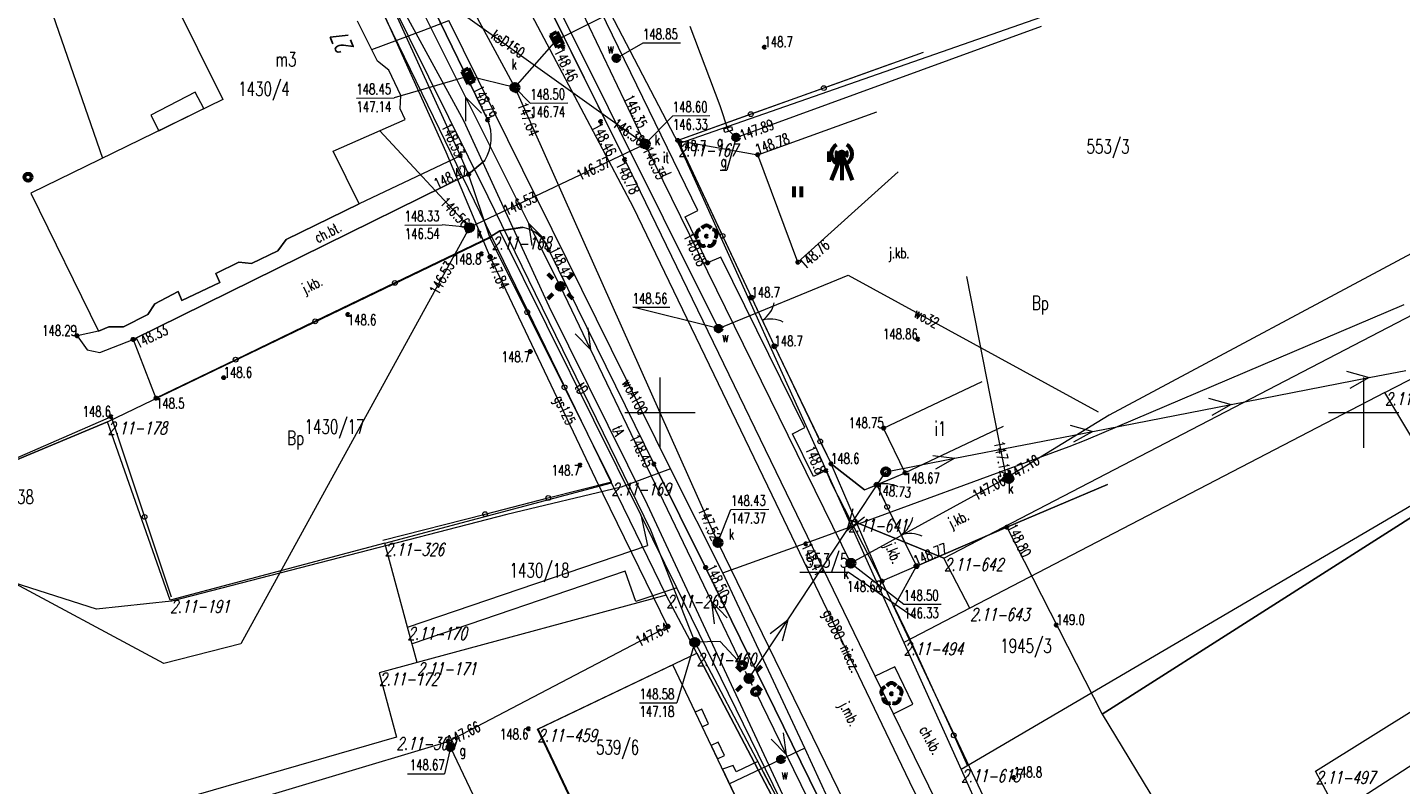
# Model space of a CAD drawing. Header units: metres. Extents: x 7582703 to 7587334, y 6019078 to 6022350.
# Tile 56 of 88: x 7584555 to 7584653, y 6021024 to 6021077. Entities that reach past the tile are written whole.
import ezdxf
from ezdxf.enums import TextEntityAlignment as Align

# ---------------------------------------------------------------- set-up
doc = ezdxf.new("R2010")
doc.units = ezdxf.units.M
doc.header["$MEASUREMENT"] = 0
doc.linetypes.add('EGDE', pattern=[0])
doc.layers.get('0').update_dxf_attribs({"color": 250, "linetype": 'CONTINUOUS', "lineweight": 100})
doc.layers.add('Dzialki', color=7, linetype='EGDE', lineweight=60)
doc.styles.get("Standard").update_dxf_attribs({"font": 'Simplex.SHX', "width": 0.75})

# ---------------------------------------------------------------- blocks, each defined once
blk = doc.blocks.new('1_OTRN')
at = {"linetype": 'Continuous'}
blk.add_circle((0, 0), 0.045, dxfattribs=at)
blk = doc.blocks.new('1_OTRS')
at = {"linetype": 'Continuous'}
blk.add_circle((0, 0), 0.045, dxfattribs=at)
blk = doc.blocks.new('1_OTZT')
at = {"linetype": 'Continuous'}
for p, q in [((-0.2625, -0.375), (-0.2625, 0.375)), ((0.2625, -0.375), (0.2625, 0.375))]:
    blk.add_line(p, q, dxfattribs=at)
blk = doc.blocks.new('1_OTZL')
at = {"linetype": 'Continuous'}
blk.add_circle((0, 0), 0.045, dxfattribs=at)
for centre, start, end in [((-0.357, 0.116), 102.14447, 221.86002), ((0, 0.375), 30.14012, 149.85988), ((0.357, 0.116), 318.13998, 77.85553), ((-0.22, -0.303), 174.14818, 293.85423), ((0.22, -0.303), 246.14577, 5.85182)]:
    blk.add_arc(centre, 0.375, start, end, dxfattribs=at)
blk = doc.blocks.new('4_SUEO_W')
at = {"linetype": 'Continuous'}
for p, q in [((-0.53035, 0.53035), (-0.8839, 0.8839)), ((0.53035, 0.53035), (0.8839, 0.8839)), ((-0.53035, -0.53035), (-0.8839, -0.8839)), ((0.53035, -0.53035), (0.8839, -0.8839))]:
    blk.add_line(p, q, dxfattribs=at)
blk.add_circle((0, 0), 0.025, dxfattribs=at)
blk = doc.blocks.new('4_SUPP')
at = {"linetype": 'Continuous'}
blk.add_circle((0, 0), 0.25, dxfattribs=at)
blk = doc.blocks.new('4_SUGW')
at = {"linetype": 'Continuous'}
for radius in [0.2, 0.175, 0.15, 0.125, 0.1, 0.075, 0.05, 0.025, 0.00715]:
    blk.add_circle((0, 0), radius, dxfattribs=at)
blk = doc.blocks.new('4_SUGU')
at = {"linetype": 'Continuous'}
for radius in [0.2, 0.175, 0.15, 0.125, 0.1, 0.075, 0.05, 0.025, 0.00715]:
    blk.add_circle((0, 0), radius, dxfattribs=at)
blk = doc.blocks.new('4_SUPS')
at = {"linetype": 'Continuous'}
blk.add_circle((0, 0), 0.0625, dxfattribs=at)
blk = doc.blocks.new('4_SUKK')
at = {"linetype": 'Continuous'}
for p, q in [((-0.5, -0.25), (-0.5, 0.25)), ((-0.5, 0.25), (0.5, 0.25)), ((-0.175, 0.25), (-0.175, -0.25)), ((0.175, 0.25), (0.175, -0.25)), ((0.5, 0.25), (0.5, -0.25)), ((0.5, -0.25), (-0.5, -0.25))]:
    blk.add_line(p, q, dxfattribs=at)
blk = doc.blocks.new('4_SUKS')
at = {"linetype": 'Continuous'}
blk.add_circle((0, 0), 0.25, dxfattribs=at)
blk = doc.blocks.new('4_SUPK')
at = {"linetype": 'Continuous'}
blk.add_circle((0, 0), 0.25, dxfattribs=at)
blk = doc.blocks.new('4_SUTW')
at = {"linetype": 'Continuous'}
for q in [(-0.75, 0), (0, 0), (0.75, 0)]:
    blk.add_line((0, 1.85), q, dxfattribs=at)
for radius in [0.175, 0.15, 0.125, 0.1, 0.075, 0.05, 0.025, 0.005]:
    blk.add_circle((0, 1.85), radius, dxfattribs=at)
for centre, radius, start, end in [((0.003, 1.85), 0.752, 120.17045, 239.82955), ((0, 1.85), 0.375, 147.76905, 212.23095), ((0, 1.85), 0.375, 327.76905, 32.23095), ((-0.001, 1.85), 0.751, 300.03892, 59.96108)]:
    blk.add_arc(centre, radius, start, end, dxfattribs=at)
blk = doc.blocks.new('4_SUWW')
at = {"linetype": 'Continuous'}
for radius in [0.2, 0.175, 0.15, 0.125, 0.1, 0.075, 0.05, 0.025, 0.00715]:
    blk.add_circle((0, 0), radius, dxfattribs=at)

msp = doc.modelspace()

# ---------------------------------------------------------------- linework, layer by layer
at = {"layer": 'Dzialki', "lineweight": 9}
for p, q in [((7584570.355, 6021108.722), (7584589.69, 6021073.1)), ((7584602.68, 6021064.36), (7584584.82, 6021101.09)), ((7584597.492, 6021067.974), (7584581.9, 6021099.55)), ((7584597.492, 6021067.974), (7584581.9, 6021099.55)), ((7584597.49, 6021067.97), (7584581.9, 6021099.55)), ((7584588.05, 6021062.48), (7584572.61, 6021094.3)), ((7584588.05, 6021062.48), (7584573.56, 6021092.34)), ((7584587.729, 6021092.512), (7584598.957, 6021069.08)), ((7584578.31, 6021090.2), (7584587.76, 6021070.78)), ((7584587.761, 6021070.784), (7584578.31, 6021090.198)), ((7584587.761, 6021070.784), (7584578.31, 6021090.198)), ((7584586.074, 6021070.717), (7584575.754, 6021089.629)), ((7584575.754, 6021089.629), (7584587.757, 6021065.342)), ((7584656.06, 6021088.22), (7584601.31, 6021069.09)), ((7584656.06, 6021088.22), (7584601.31, 6021069.09)), ((7584574.12, 6021086.809), (7584598.957, 6021069.08)), ((7584592.58, 6021085.89), (7584601.31, 6021069.09)), ((7584592.58, 6021085.89), (7584601.31, 6021069.09)), ((7584563.702, 6021082.821), (7584568.941, 6021072.25)), ((7584584.8, 6021068.49), (7584578.49, 6021082.56)), ((7584556.107, 6021080.447), (7584560.393, 6021068.074)), ((7584598.125, 6021064.562), (7584590.157, 6021079.652)), ((7584604.16, 6021055.97), (7584592.36, 6021079.67)), ((7584585.82, 6021068.25), (7584580.86, 6021079.145)), ((7584586.209, 6021072.381), (7584582.867, 6021079.06)), ((7584592.68, 6021076.49), (7584597.351, 6021078.829)), ((7584579.92, 6021074.968), (7584578.514, 6021077.799)), ((7584583.212, 6021077.173), (7584584.997, 6021077.863)), ((7584600.745, 6021046.01), (7584584.997, 6021077.863)), ((7584602.11, 6021077.44), (7584604.24, 6021071.82)), ((7584605.4, 6021069.55), (7584627.1, 6021077.46)), ((7584579.515, 6021075.789), (7584583.212, 6021077.173)), ((7584589.69, 6021073.1), (7584592.68, 6021076.49)), ((7584596.9, 6021075.171), (7584598.797, 6021076.256)), ((7584598.797, 6021076.256), (7584601.457, 6021076.275)), ((7584618.7, 6021075.58), (7584611.638, 6021073.053)), ((7584580.735, 6021074.334), (7584579.92, 6021074.968)), ((7584616.38, 6021074.75), (7584601.26, 6021069.34)), ((7584581.592, 6021072.531), (7584580.735, 6021074.334)), ((7584586.39, 6021073.9), (7584581.119, 6021072.361)), ((7584589.69, 6021073.1), (7584586.39, 6021073.9)), ((7584566.982, 6021072.77), (7584563.822, 6021071.131)), ((7584567.594, 6021071.592), (7584566.982, 6021072.77)), ((7584581.529, 6021071.58), (7584581.592, 6021072.531)), ((7584589.69, 6021073.1), (7584604.12, 6021040.76)), ((7584589.69, 6021073.1), (7584590.786, 6021071.977)), ((7584611.638, 6021073.053), (7584606.449, 6021071.197)), ((7584568.941, 6021072.25), (7584555.306, 6021065.589)), ((7584564.391, 6021070.027), (7584567.594, 6021071.592)), ((7584578.431, 6021072.342), (7584581.119, 6021072.361)), ((7584581.894, 6021070.813), (7584581.529, 6021071.58)), ((7584590.683, 6021063.438), (7584586.209, 6021072.381)), ((7584586.209, 6021070.704), (7584586.209, 6021072.381)), ((7584586.209, 6021072.381), (7584587.327, 6021071.264)), ((7584590.786, 6021071.977), (7584593.446, 6021071.997)), ((7584604.24, 6021071.82), (7584604.83, 6021070.08)), ((7584563.822, 6021071.131), (7584564.391, 6021070.027)), ((7584576.789, 6021068.567), (7584581.894, 6021070.813)), ((7584592.117, 6021057.545), (7584586.074, 6021070.717)), ((7584598.95, 6021069.09), (7584600.911, 6021071.084)), ((7584600.911, 6021071.084), (7584603.544, 6021071.103)), ((7584606.449, 6021071.197), (7584601.26, 6021069.34)), ((7584606.94, 6021068.32), (7584615.41, 6021071.37)), ((7584606.94, 6021068.32), (7584615.41, 6021071.37)), ((7584580.101, 6021070.024), (7584586.46, 6021063.14)), ((7584604.53, 6021070.15), (7584605.07, 6021070.32)), ((7584604.61, 6021069.89), (7584604.53, 6021070.15)), ((7584605.15, 6021070.07), (7584604.61, 6021069.89)), ((7584605.4, 6021069.55), (7584604.74, 6021067.219)), ((7584604.83, 6021070.08), (7584605.4, 6021069.55)), ((7584605.07, 6021070.32), (7584605.15, 6021070.07)), ((7584578.617, 6021064.818), (7584576.789, 6021068.567)), ((7584598.957, 6021069.08), (7584586.46, 6021063.14)), ((7584613.56, 6021039.3), (7584598.957, 6021069.08)), ((7584601.26, 6021069.34), (7584606.94, 6021068.32)), ((7584601.26, 6021069.34), (7584606.5, 6021058.17)), ((7584601.26, 6021069.34), (7584604.445, 6021062.55)), ((7584601.31, 6021069.09), (7584613.36, 6021042.42)), ((7584601.31, 6021069.09), (7584613.36, 6021042.42)), ((7584585.82, 6021068.25), (7584578.617, 6021064.818)), ((7584587.927, 6021061.064), (7584584.8, 6021068.49)), ((7584586.4, 6021066.93), (7584585.82, 6021068.25)), ((7584586.4, 6021066.93), (7584587.552, 6021067.913)), ((7584586.4, 6021066.93), (7584587.552, 6021067.913)), ((7584587.55, 6021067.91), (7584586.4, 6021066.93)), ((7584615.29, 6021031.28), (7584597.49, 6021067.97)), ((7584615.288, 6021031.28), (7584597.492, 6021067.974)), ((7584615.288, 6021031.28), (7584597.492, 6021067.974)), ((7584609.79, 6021060.68), (7584606.94, 6021068.32)), ((7584609.79, 6021060.68), (7584606.94, 6021068.32)), ((7584665.9, 6021067.977), (7584631.915, 6021049.828)), ((7584562.56, 6021055.2), (7584586.4, 6021066.93)), ((7584586.4, 6021066.93), (7584562.56, 6021055.2)), ((7584587.92, 6021062.47), (7584586.4, 6021066.93)), ((7584600.1, 6021066.76), (7584600.82, 6021067.08)), ((7584604.278, 6021067.219), (7584604.74, 6021067.219)), ((7584616.92, 6021067.1), (7584609.79, 6021060.68)), ((7584616.92, 6021067.1), (7584609.79, 6021060.68)), ((7584555.306, 6021065.589), (7584560.097, 6021055.783)), ((7584578.617, 6021064.818), (7584573.431, 6021062.29)), ((7584573.431, 6021062.29), (7584578.617, 6021064.818)), ((7584587.757, 6021065.342), (7584599.331, 6021041.661)), ((7584607.959, 6021044.145), (7584598.125, 6021064.562)), ((7584601.78, 6021063.91), (7584602.68, 6021064.36)), ((7584603.38, 6021060.64), (7584601.78, 6021063.91)), ((7584586.46, 6021063.14), (7584570.22, 6021033.57)), ((7584581.865, 6021063.326), (7584584.525, 6021063.345)), ((7584586.46, 6021063.14), (7584584.525, 6021063.345)), ((7584588.617, 6021062.911), (7584587.92, 6021062.47)), ((7584587.92, 6021062.47), (7584588.62, 6021062.91)), ((7584590.216, 6021063.161), (7584588.617, 6021062.911)), ((7584590.216, 6021063.161), (7584588.617, 6021062.911)), ((7584598.639, 6021042.748), (7584588.617, 6021062.911)), ((7584588.62, 6021062.91), (7584590.22, 6021063.16)), ((7584592.92, 6021058.966), (7584590.683, 6021063.438)), ((7584590.907, 6021061.873), (7584590.683, 6021063.438)), ((7584590.683, 6021063.438), (7584591.801, 6021062.32)), ((7584620.17, 6021039.66), (7584664.92, 6021062.9)), ((7584620.17, 6021039.66), (7584664.92, 6021062.9)), ((7584560.75, 6021049.35), (7584588.05, 6021062.48)), ((7584560.75, 6021049.35), (7584588.05, 6021062.48)), ((7584564.19, 6021051.03), (7584587.92, 6021062.47)), ((7584573.431, 6021062.29), (7584572.857, 6021061.496)), ((7584572.857, 6021061.496), (7584573.431, 6021062.29)), ((7584587.92, 6021062.47), (7584581.164, 6021059.213)), ((7584590.568, 6021057.134), (7584587.92, 6021062.47)), ((7584596.55, 6021045.01), (7584588.05, 6021062.48)), ((7584596.55, 6021045.01), (7584588.05, 6021062.48)), ((7584604.445, 6021062.55), (7584606.5, 6021058.17)), ((7584572.857, 6021061.496), (7584570.983, 6021060.582)), ((7584570.983, 6021060.582), (7584572.857, 6021061.496)), ((7584595.43, 6021045.27), (7584587.927, 6021061.064)), ((7584599.58, 6021046.34), (7584592.1, 6021061.56)), ((7584599.58, 6021046.34), (7584592.1, 6021061.56)), ((7584599.58, 6021046.34), (7584592.1, 6021061.56)), ((7584604.32, 6021061.04), (7584603.38, 6021060.64)), ((7584610.295, 6021048.943), (7584604.32, 6021061.04)), ((7584570.077, 6021060.686), (7584568.438, 6021059.884)), ((7584568.438, 6021059.884), (7584570.077, 6021060.686)), ((7584568.438, 6021059.884), (7584568.737, 6021059.247)), ((7584568.737, 6021059.247), (7584568.438, 6021059.884)), ((7584570.983, 6021060.582), (7584570.077, 6021060.686)), ((7584570.077, 6021060.686), (7584570.983, 6021060.582)), ((7584604.16, 6021055.97), (7584613.37, 6021059.77)), ((7584613.37, 6021059.77), (7584631.13, 6021050.05)), ((7584568.737, 6021059.247), (7584566.026, 6021057.967)), ((7584566.026, 6021057.967), (7584568.737, 6021059.247)), ((7584581.164, 6021059.213), (7584575.506, 6021056.485)), ((7584595.083, 6021054.459), (7584592.92, 6021058.966)), ((7584621.78, 6021059.659), (7584624.601, 6021045.336)), ((7584565.761, 6021058.595), (7584564.107, 6021057.723)), ((7584564.107, 6021057.723), (7584565.761, 6021058.595)), ((7584566.026, 6021057.967), (7584565.761, 6021058.595)), ((7584565.761, 6021058.595), (7584566.026, 6021057.967)), ((7584606.5, 6021058.17), (7584608.13, 6021054.71)), ((7584606.5, 6021058.17), (7584607.049, 6021057.005)), ((7584563.623, 6021056.969), (7584561.875, 6021056.086)), ((7584561.875, 6021056.086), (7584563.623, 6021056.969)), ((7584564.107, 6021057.723), (7584563.623, 6021056.969)), ((7584563.623, 6021056.969), (7584564.107, 6021057.723)), ((7584593.216, 6021051.798), (7584590.568, 6021057.134)), ((7584599.104, 6021043.445), (7584592.117, 6021057.545)), ((7584604.16, 6021055.97), (7584598.06, 6021057.48)), ((7584598.06, 6021057.48), (7584600.693, 6021057.48)), ((7584606.942, 6021057.232), (7584607.581, 6021055.875)), ((7584630.278, 6021048.074), (7584652.861, 6021057.671)), ((7584651.5, 6021051.42), (7584663.52, 6021057.66)), ((7584560.849, 6021056.089), (7584560.097, 6021055.783)), ((7584560.097, 6021055.783), (7584560.849, 6021056.089)), ((7584561.875, 6021056.086), (7584560.849, 6021056.089)), ((7584560.849, 6021056.089), (7584561.875, 6021056.086)), ((7584575.506, 6021056.485), (7584569.848, 6021053.758)), ((7584595.083, 6021054.459), (7584594.885, 6021056.027)), ((7584607.581, 6021055.875), (7584608.13, 6021054.71)), ((7584560.097, 6021055.783), (7584558.58, 6021055.45)), ((7584558.58, 6021055.45), (7584559.31, 6021054.46)), ((7584560.19, 6021054.27), (7584562.56, 6021055.2)), ((7584562.56, 6021055.2), (7584564.19, 6021051.03)), ((7584593.984, 6021055.595), (7584595.083, 6021054.459)), ((7584559.31, 6021054.46), (7584560.19, 6021054.27)), ((7584603.676, 6021036.558), (7584595.083, 6021054.459)), ((7584608.13, 6021054.71), (7584612.15, 6021046.36)), ((7584608.13, 6021054.71), (7584611.383, 6021047.952)), ((7584569.848, 6021053.758), (7584564.19, 6021051.03)), ((7584648.776, 6021052.944), (7584650.392, 6021052.495)), ((7584650.392, 6021052.495), (7584652.981, 6021053)), ((7584600, 6021047.5), (7584600, 6021052.5)), ((7584615.89, 6021048.9), (7584622.89, 6021052.22)), ((7584615.89, 6021048.9), (7584622.89, 6021052.22)), ((7584640.577, 6021050.581), (7584650.392, 6021052.495)), ((7584650.392, 6021052.495), (7584649.016, 6021051.717)), ((7584650, 6021047.5), (7584650, 6021052.5)), ((7584596.55, 6021045.08), (7584593.216, 6021051.798)), ((7584651.5, 6021051.42), (7584622.02, 6021036.11)), ((7584638.961, 6021051.03), (7584640.577, 6021050.581)), ((7584655.54, 6021044.66), (7584651.5, 6021051.42)), ((7584597.5, 6021050), (7584602.5, 6021050)), ((7584630.762, 6021048.666), (7584640.577, 6021050.581)), ((7584640.577, 6021050.581), (7584639.201, 6021049.803)), ((7584647.5, 6021050), (7584652.5, 6021050)), ((7584547.6, 6021043.85), (7584560.75, 6021049.35)), ((7584560.75, 6021049.35), (7584547.6, 6021043.85)), ((7584561, 6021049.7), (7584554.125, 6021046.702)), ((7584565.2, 6021036.68), (7584560.75, 6021049.35)), ((7584565.2, 6021036.68), (7584560.75, 6021049.35)), ((7584561, 6021049.7), (7584563.382, 6021042.588)), ((7584631.915, 6021049.828), (7584624.601, 6021045.336)), ((7584629.146, 6021049.115), (7584630.762, 6021048.666)), ((7584564.757, 6021032.165), (7584533.975, 6021048.703)), ((7584609.414, 6021048.489), (7584610.295, 6021048.943)), ((7584610.896, 6021045.459), (7584609.414, 6021048.489)), ((7584617.41, 6021045.72), (7584615.89, 6021048.9)), ((7584617.41, 6021045.72), (7584615.89, 6021048.9)), ((7584624.39, 6021049.02), (7584617.41, 6021045.72)), ((7584624.39, 6021049.02), (7584617.41, 6021045.72)), ((7584620.947, 6021046.752), (7584630.762, 6021048.666)), ((7584629.07, 6021047.59), (7584630.278, 6021048.074)), ((7584630.762, 6021048.666), (7584629.386, 6021047.888)), ((7584611.383, 6021047.952), (7584612.15, 6021046.36)), ((7584611.529, 6021041.155), (7584629.07, 6021047.59)), ((7584603.242, 6021039.004), (7584599.58, 6021046.34)), ((7584603.242, 6021039.004), (7584599.58, 6021046.34)), ((7584599.58, 6021046.34), (7584603.24, 6021039)), ((7584612.15, 6021046.36), (7584614.52, 6021044.51)), ((7584615.77, 6021038.02), (7584612.15, 6021046.36)), ((7584614.52, 6021044.51), (7584612.15, 6021046.36)), ((7584616.04, 6021045.795), (7584620.947, 6021046.752)), ((7584619.379, 6021046.955), (7584620.947, 6021046.752)), ((7584620.947, 6021046.752), (7584619.571, 6021045.974)), ((7584600.55, 6021034.81), (7584595.43, 6021045.27)), ((7584600.745, 6021046.01), (7584597.234, 6021044.698)), ((7584604.458, 6021038.608), (7584600.745, 6021046.01)), ((7584611.798, 6021045.876), (7584610.896, 6021045.459)), ((7584612.218, 6021044.939), (7584611.798, 6021045.876)), ((7584613.28, 6021041.625), (7584616.04, 6021045.795)), ((7584624.601, 6021045.336), (7584613.56, 6021039.3)), ((7584614.52, 6021044.51), (7584617.41, 6021045.72)), ((7584615.394, 6021044.876), (7584617.41, 6021045.72)), ((7584580.45, 6021040.73), (7584596.55, 6021045.01)), ((7584597.234, 6021044.698), (7584589.123, 6021042.771)), ((7584592.061, 6021043.933), (7584596.55, 6021045.08)), ((7584600.44, 6021037.02), (7584596.55, 6021045.01)), ((7584600.44, 6021037.02), (7584596.55, 6021045.01)), ((7584617.745, 6021023.75), (7584607.959, 6021044.145)), ((7584615.77, 6021038.02), (7584612.218, 6021044.939)), ((7584614.52, 6021044.51), (7584615.394, 6021044.876)), ((7584615.394, 6021044.876), (7584615.493, 6021044.901)), ((7584615.394, 6021044.876), (7584616.14, 6021043.3)), ((7584615.394, 6021044.876), (7584615.715, 6021044.198)), ((7584615.493, 6021044.901), (7584615.592, 6021044.925)), ((7584615.592, 6021044.925), (7584615.682, 6021044.946)), ((7584615.682, 6021044.946), (7584615.789, 6021044.952)), ((7584615.694, 6021044.242), (7584615.819, 6021043.978)), ((7584615.789, 6021044.952), (7584615.883, 6021044.964)), ((7584615.883, 6021044.964), (7584615.982, 6021044.966)), ((7584615.982, 6021044.966), (7584616.084, 6021044.959)), ((7584616.084, 6021044.959), (7584616.183, 6021044.962)), ((7584616.183, 6021044.962), (7584616.281, 6021044.942)), ((7584616.281, 6021044.942), (7584616.388, 6021044.926)), ((7584616.388, 6021044.926), (7584616.477, 6021044.902)), ((7584616.477, 6021044.902), (7584616.575, 6021044.882)), ((7584616.575, 6021044.882), (7584616.668, 6021044.849)), ((7584616.668, 6021044.849), (7584616.761, 6021044.815)), ((7584616.761, 6021044.815), (7584616.859, 6021044.773)), ((7584616.859, 6021044.773), (7584616.89, 6021044.754)), ((7584655.54, 6021044.66), (7584621.39, 6021024.64)), ((7584655.54, 6021044.66), (7584621.39, 6021024.64)), ((7584624.63, 6021041.86), (7584631.79, 6021044.9)), ((7584631.79, 6021044.9), (7584624.63, 6021041.86)), ((7584587.572, 6021042.786), (7584592.061, 6021043.933)), ((7584611.233, 6021017.513), (7584599.104, 6021043.445)), ((7584615.819, 6021043.978), (7584616.14, 6021043.3)), ((7584616.14, 6021043.3), (7584618.22, 6021039.09)), ((7584616.14, 6021043.3), (7584616.903, 6021041.755)), ((7584654.828, 6021043.494), (7584631.408, 6021028.582)), ((7584631.41, 6021028.58), (7584654.83, 6021043.49)), ((7584563.382, 6021042.588), (7584565.28, 6021036.92)), ((7584589.123, 6021042.771), (7584565.301, 6021036.61)), ((7584580.306, 6021040.929), (7584587.572, 6021042.786)), ((7584601.189, 6021037.541), (7584598.639, 6021042.748)), ((7584598.639, 6021042.748), (7584599.11, 6021040.56)), ((7584604.12, 6021040.76), (7584605.042, 6021043.114)), ((7584605.042, 6021043.114), (7584607.729, 6021043.134)), ((7584613.691, 6021043.152), (7584613.28, 6021041.625)), ((7584613.28, 6021041.625), (7584614.525, 6021042.6)), ((7584620.17, 6021039.66), (7584613.36, 6021042.42)), ((7584613.36, 6021042.42), (7584617.32, 6021033.67)), ((7584613.36, 6021042.42), (7584620.17, 6021039.66)), ((7584613.36, 6021042.42), (7584621.39, 6021024.64)), ((7584599.331, 6021041.661), (7584602.47, 6021033.68)), ((7584609.08, 6021035.279), (7584613.28, 6021041.625)), ((7584616.792, 6021041.979), (7584617.457, 6021040.635)), ((7584618.22, 6021039.09), (7584624.63, 6021041.86)), ((7584624.63, 6021041.86), (7584618.22, 6021039.09)), ((7584624.63, 6021041.86), (7584631.41, 6021028.58)), ((7584580.45, 6021040.73), (7584565.2, 6021036.68)), ((7584580.45, 6021040.73), (7584565.2, 6021036.68)), ((7584582.06, 6021034.76), (7584580.45, 6021040.73)), ((7584582.06, 6021034.76), (7584580.45, 6021040.73)), ((7584582.065, 6021034.761), (7584599.11, 6021040.56)), ((7584604.12, 6021040.76), (7584619.509, 6021009.139)), ((7584604.458, 6021038.608), (7584611.529, 6021041.155)), ((7584617.457, 6021040.635), (7584618.22, 6021039.09)), ((7584559.958, 6021036.036), (7584548.342, 6021039.765)), ((7584613.56, 6021039.3), (7584617.326, 6021036.38)), ((7584622.02, 6021036.11), (7584620.17, 6021039.66)), ((7584597.535, 6021038.732), (7584582.399, 6021033.564)), ((7584598.277, 6021036.571), (7584597.535, 6021038.732)), ((7584603.24, 6021039), (7584623.84, 6020996.94)), ((7584623.837, 6020996.939), (7584603.242, 6021039.004)), ((7584623.837, 6020996.939), (7584603.242, 6021039.004)), ((7584610.28, 6021026.166), (7584604.458, 6021038.608)), ((7584609.936, 6021038.661), (7584613.374, 6021038.661)), ((7584618.156, 6021035.383), (7584613.374, 6021038.661)), ((7584618.22, 6021039.09), (7584615.77, 6021038.02)), ((7584616.629, 6021036.202), (7584618.22, 6021039.09)), ((7584601.189, 6021037.541), (7584598.277, 6021036.571)), ((7584615.654, 6021007.999), (7584601.189, 6021037.541)), ((7584623.621, 6021021.399), (7584615.77, 6021038.02)), ((7584565.301, 6021036.61), (7584559.958, 6021036.036)), ((7584600.44, 6021037.02), (7584582.74, 6021032.25)), ((7584600.44, 6021037.02), (7584582.74, 6021032.25)), ((7584602.61, 6021032.91), (7584600.44, 6021037.02)), ((7584602.61, 6021032.91), (7584600.44, 6021037.02)), ((7584605.84, 6021032.05), (7584603.676, 6021036.558)), ((7584603.875, 6021034.989), (7584603.676, 6021036.558)), ((7584603.676, 6021036.558), (7584604.776, 6021035.422)), ((7584617.326, 6021036.38), (7584619.986, 6021036.399)), ((7584616.629, 6021036.202), (7584617.754, 6021033.895)), ((7584622.02, 6021036.11), (7584617.32, 6021033.67)), ((7584582.74, 6021032.25), (7584582.06, 6021034.76)), ((7584582.74, 6021032.25), (7584582.06, 6021034.76)), ((7584584.96, 6021026.64), (7584600.55, 6021034.81)), ((7584606.32, 6021031.11), (7584609.08, 6021035.279)), ((7584607.835, 6021034.305), (7584609.08, 6021035.279)), ((7584609.08, 6021035.279), (7584608.669, 6021033.753)), ((7584570.22, 6021033.57), (7584564.757, 6021032.165)), ((7584602.47, 6021033.68), (7584601.206, 6021029.386)), ((7584604.268, 6021033.75), (7584602.47, 6021033.68)), ((7584602.47, 6021033.68), (7584609.748, 6021019.89)), ((7584605.833, 6021032.051), (7584604.268, 6021033.75)), ((7584617.32, 6021033.67), (7584621.39, 6021024.64)), ((7584617.754, 6021033.895), (7584620.869, 6021027.073)), ((7584591.29, 6021027.51), (7584602.61, 6021032.91)), ((7584591.29, 6021027.51), (7584602.61, 6021032.91)), ((7584602.61, 6021032.91), (7584610.79, 6021017.38)), ((7584610.79, 6021017.38), (7584602.61, 6021032.91)), ((7584582.74, 6021032.25), (7584580.04, 6021031.52)), ((7584582.74, 6021032.25), (7584580.04, 6021031.52)), ((7584580.04, 6021031.52), (7584581.27, 6021026.94)), ((7584580.04, 6021031.52), (7584581.27, 6021026.94)), ((7584600.906, 6021032.077), (7584591.34, 6021027.508)), ((7584608.456, 6021016.259), (7584600.906, 6021032.077)), ((7584606.295, 6021031.159), (7584606.067, 6021031.605)), ((7584616.674, 6021031.93), (7584615.288, 6021031.28)), ((7584617.963, 6021029.279), (7584616.674, 6021031.93)), ((7584606.573, 6021030.615), (7584606.345, 6021031.061)), ((7584616.588, 6021028.599), (7584615.288, 6021031.28)), ((7584616.59, 6021028.6), (7584615.29, 6021031.28)), ((7584608.996, 6021025.678), (7584606.8, 6021030.17)), ((7584598.546, 6021029.386), (7584601.206, 6021029.386)), ((7584602.961, 6021028.925), (7584602.51, 6021028.709)), ((7584602.51, 6021028.709), (7584603.003, 6021027.677)), ((7584603.454, 6021027.893), (7584602.961, 6021028.925)), ((7584616.588, 6021028.599), (7584617.963, 6021029.279)), ((7584630.727, 6020999.769), (7584616.588, 6021028.599)), ((7584630.727, 6020999.769), (7584616.588, 6021028.599)), ((7584630.73, 6020999.77), (7584616.59, 6021028.6)), ((7584627.61, 6021008.268), (7584659.107, 6021028.68)), ((7584631.408, 6021028.582), (7584637.365, 6021018.776)), ((7584646.58, 6021024.53), (7584654.2, 6021029.29)), ((7584603.003, 6021027.677), (7584603.454, 6021027.893)), ((7584581.27, 6021026.94), (7584558.32, 6021020.32)), ((7584581.27, 6021026.94), (7584558.32, 6021020.32)), ((7584558.61, 6021018.76), (7584584.96, 6021026.64)), ((7584584.96, 6021026.64), (7584585.11, 6021026.22)), ((7584598.84, 6021011.68), (7584591.29, 6021027.51)), ((7584598.84, 6021011.68), (7584591.29, 6021027.51)), ((7584591.34, 6021027.508), (7584598.889, 6021011.69)), ((7584604.133, 6021026.588), (7584603.636, 6021026.351)), ((7584604.583, 6021025.644), (7584604.133, 6021026.588)), ((7584607.888, 6021026.806), (7584608.996, 6021025.678)), ((7584608.996, 6021025.678), (7584608.786, 6021027.245)), ((7584620.869, 6021027.073), (7584621.856, 6021024.913)), ((7584585.11, 6021026.22), (7584584.699, 6021024.348)), ((7584585.11, 6021026.22), (7584592.42, 6021010.87)), ((7584603.636, 6021026.351), (7584604.087, 6021025.407)), ((7584604.087, 6021025.407), (7584604.583, 6021025.644)), ((7584610.28, 6021026.166), (7584604.94, 6021023.631)), ((7584613.388, 6021016.694), (7584608.996, 6021025.678)), ((7584614.759, 6021016.48), (7584610.28, 6021026.166)), ((7584605.2, 6021024.933), (7584604.436, 6021024.676)), ((7584604.436, 6021024.676), (7584605.728, 6021021.971)), ((7584605.416, 6021024.482), (7584605.2, 6021024.933)), ((7584606.943, 6021025.211), (7584605.416, 6021024.482)), ((7584607.819, 6021023.524), (7584606.943, 6021025.211)), ((7584621.39, 6021024.64), (7584634.35, 6020995.97)), ((7584621.39, 6021024.64), (7584634.35, 6020995.97)), ((7584582.066, 6021024.348), (7584584.699, 6021024.348)), ((7584627.721, 6021003.334), (7584617.745, 6021023.75)), ((7584653.59, 6021011.33), (7584646.58, 6021024.53))]:
    msp.add_line(p, q, dxfattribs=at)
for centre in [(7584611.638, 6021073.053), (7584606.449, 6021071.197), (7584604.445, 6021062.55), (7584581.164, 6021059.213), (7584606.5, 6021058.17), (7584590.568, 6021057.134), (7584575.506, 6021056.485), (7584608.13, 6021054.71), (7584569.848, 6021053.758), (7584593.216, 6021051.798), (7584611.383, 6021047.952), (7584615.394, 6021044.876), (7584592.061, 6021043.933), (7584616.14, 6021043.3), (7584616.14, 6021043.3), (7584563.382, 6021042.588), (7584587.572, 6021042.786), (7584618.22, 6021039.09), (7584620.869, 6021027.073)]:
    msp.add_circle(centre, 0.17, dxfattribs=at)
for centre, radius, start, end in [((7584584.932, 6021069.544), 3.087, 328.02994, 23.60023), ((7584584.891, 6021069.55), 3.124, 328.38918, 23.2748), ((7584584.891, 6021069.55), 3.124, 328.38748, 23.27649), ((7584589.79, 6021060.751), 2.447, 19.29231, 79.97449), ((7584589.79, 6021060.752), 2.447, 19.29041, 79.97639), ((7584589.821, 6021060.786), 2.407, 18.74901, 80.45118), ((7584606.167, 6021058.227), 2, 303.1695, 347.24387), ((7584607.856, 6021054.643), 2, 63.20622, 107.28059), ((7584615.999, 6021042.961), 2, 304.23667, 348.31104), ((7584617.754, 6021039.409), 2, 64.27339, 108.34776)]:
    msp.add_arc(centre, radius, start, end, dxfattribs=at)

# ---------------------------------------------------------------- block references
for name, p, rotation in [('4_SUKK', (7584592.68, 6021076.49), 297.3304393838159), ('1_OTRS', (7584593.114, 6021075.993), 0.4138994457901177), ('4_SUKK', (7584586.39, 6021073.9), 295.6966034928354), ('1_OTRS', (7584587.761, 6021070.784), 0.4138994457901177), ('1_OTRS', (7584597.492, 6021067.974), 0.4138994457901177), ('1_OTRS', (7584592.1, 6021061.56), 0.4138994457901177), ('4_SUPS', (7584604.16, 6021055.97), 359.9999999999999), ('1_OTRN', (7584611.798, 6021045.876), 0.4138994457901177), ('4_SUPS', (7584624.78, 6021045.31), 359.9999999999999), ('1_OTRS', (7584603.242, 6021039.004), 0.4138994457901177), ('1_OTRN', (7584628.163, 6021034.903), 0.4138994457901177), ('1_OTRN', (7584590.653, 6021027.542), 0.4138994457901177), ('1_OTRN', (7584625.131, 6021024.07), 0.4138994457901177)]:
    msp.add_blockref(name, p, dxfattribs=dict(at, rotation=rotation))
for name, p in [('4_SUPS', (7584592.68, 6021076.49)), ('4_SUWW', (7584596.9, 6021075.171)), ('1_OTRN', (7584607.42, 6021075.96)), ('4_SUPS', (7584596.9, 6021075.171)), ('4_SUPS', (7584586.39, 6021073.9)), ('4_SUKS', (7584589.69, 6021073.1)), ('4_SUPS', (7584589.69, 6021073.1)), ('4_SUPS', (7584589.785, 6021072.872)), ('1_OTRS', (7584595.79, 6021070.68)), ('4_SUGU', (7584605.4, 6021069.55)), ('4_SUPS', (7584605.4, 6021069.55)), ('4_SUPS', (7584598.726, 6021068.976)), ('4_SUPS', (7584598.759, 6021069.225)), ('4_SUKS', (7584598.957, 6021069.08)), ('4_SUPS', (7584598.845, 6021069.301)), ('4_SUPS', (7584598.95, 6021069.09)), ('4_SUPS', (7584599.065, 6021068.852)), ('1_OTRN', (7584601.26, 6021069.34)), ('1_OTZT', (7584612.29, 6021068.18)), ('4_SUTW', (7584612.91, 6021066.52)), ('1_OTRS', (7584585.82, 6021068.25)), ('1_OTRS', (7584606.94, 6021068.32)), ('4_SUKS', (7584555.102, 6021066.721)), ('1_OTRS', (7584586.4, 6021066.93)), ('1_OTZT', (7584609.79, 6021065.68)), ('4_SUKS', (7584586.46, 6021063.14)), ('4_SUPS', (7584586.287, 6021063.32)), ('4_SUPS', (7584586.34, 6021062.921)), ('4_SUPS', (7584586.46, 6021063.14)), ('4_SUPS', (7584586.679, 6021063.243)), ('1_OTZL', (7584603.3, 6021062.53)), ('1_OTRN', (7584587.32, 6021061.27)), ('4_SUPS', (7584587.927, 6021061.064)), ('4_SUEO_W', (7584592.92, 6021058.966)), ('1_OTRS', (7584603.38, 6021060.64)), ('1_OTRS', (7584609.79, 6021060.68)), ('4_SUPP', (7584592.92, 6021058.966)), ('4_SUPP', (7584592.92, 6021058.966)), ('1_OTRN', (7584606.5, 6021058.17)), ('1_OTRN', (7584577.82, 6021056.96)), ('4_SUWW', (7584604.16, 6021055.97)), ('1_OTRS', (7584558.58, 6021055.45)), ('1_OTRS', (7584562.56, 6021055.2)), ('1_OTRS', (7584618.32, 6021055.21)), ('1_OTRN', (7584590.78, 6021054.34)), ('1_OTRN', (7584608.13, 6021054.71)), ('1_OTRN', (7584569, 6021052.48)), ('1_OTRN', (7584564.19, 6021051.03)), ('1_OTRN', (7584561, 6021049.7)), ('1_OTRS', (7584615.89, 6021048.9)), ('1_OTRN', (7584594.32, 6021046.27)), ('1_OTRS', (7584599.58, 6021046.34)), ('1_OTRN', (7584612.15, 6021046.36)), ('4_SUPP', (7584616.04, 6021045.795)), ('1_OTRS', (7584617.41, 6021045.72)), ('4_SUPS', (7584624.45, 6021045.254)), ('4_SUPS', (7584624.564, 6021045.523)), ('4_SUKS', (7584624.78, 6021045.31)), ('4_SUPS', (7584624.755, 6021045.431)), ('1_OTRS', (7584615.394, 6021044.876)), ('1_OTRS', (7584624.63, 6021041.86)), ('4_SUKS', (7584604.12, 6021040.76)), ('4_SUPS', (7584604.022, 6021040.985)), ('4_SUPS', (7584604.12, 6021040.76)), ('1_OTRS', (7584610.36, 6021040.68)), ('4_SUKS', (7584613.56, 6021039.3)), ('4_SUPS', (7584613.56, 6021039.3)), ('1_OTRS', (7584618.22, 6021039.09)), ('1_OTRS', (7584615.77, 6021038.02)), ('4_SUPS', (7584600.55, 6021034.81)), ('4_SUPK', (7584602.47, 6021033.68)), ('4_SUPS', (7584602.47, 6021033.68)), ('4_SUEO_W', (7584606.32, 6021031.11)), ('4_SUPP', (7584605.84, 6021032.05)), ('4_SUPP', (7584606.32, 6021031.11)), ('1_OTZL', (7584616.445, 6021030.03)), ('4_SUPP', (7584606.8, 6021030.17)), ('4_SUPS', (7584584.96, 6021026.64)), ('4_SUGW', (7584585.11, 6021026.22)), ('4_SUPS', (7584585.11, 6021026.22)), ('4_SUWW', (7584608.589, 6021025.364))]:
    msp.add_blockref(name, p, dxfattribs=at)

# ---------------------------------------------------------------- texts
at = {"layer": 'Dzialki', "lineweight": 9, "width": 0.7}
for s, height, rotation, p in [('27', 1.25, 113.51795, (7584578.254, 6021075.893)), ('148.78', 0.75, 19.80366, (7584606.94, 6021068.32)), ('148.42', 0.75, 296.2266, (7584592.1, 6021061.56)), ('148.80', 0.75, 297.0438, (7584624.63, 6021041.86)), ('148.77', 0.75, 23.37098, (7584618.22, 6021039.09)), ('148.50', 0.75, 295.281, (7584603.242, 6021039.004)), ('149.0', 0.75, 0.41401, (7584628.163, 6021034.903)), ('148.8', 0.75, 0.41401, (7584625.131, 6021024.07))]:
    msp.add_text(s, height=height, rotation=rotation, dxfattribs=at).set_placement(p)
for s, rotation, p in [('ksD150', 325.23322, (7584589.209, 6021076.199)), ('ch.bt.', 27.31154, (7584576.4, 6021062.816)), ('j.kb.', 25.64101, (7584575.32, 6021058.991)), ('wo32', 331.7, (7584618.94, 6021056.73)), ('tD', 300.50357, (7584594.42, 6021051.708)), ('woA100', 298.06, (7584598.222, 6021051.113)), ('gs125', 295.40918, (7584593.129, 6021050.115)), ('j.kb.', 25.79084, (7584621.248, 6021042.343)), ('j.kb.', 292.97272, (7584616.5, 6021039.994)), ('j.mb.', 297.3, (7584613.36, 6021028.56)), ('ch.kb.', 298.48637, (7584619.225, 6021026.733))]:
    msp.add_text(s, height=0.75, rotation=rotation, dxfattribs=at).set_placement(p, align=Align.MIDDLE)
for s, rotation, p in [('148.85', 0.4139, (7584598.792, 6021076.881)), ('147.64', 291.13, (7584590.184, 6021071.992)), ('147.89', 20.02761, (7584605.715, 6021069.665)), ('146.35', 296.19501, (7584599.065, 6021068.852)), ('146.53', 25.2, (7584588.934, 6021064.316)), ('147.84', 295.40918, (7584587.927, 6021061.064)), ('147.10', 31.55451, (7584624.755, 6021045.431)), ('148.41', 295.37918, (7584610.36, 6021040.68)), ('gsD80-niecz.', 295.70185, (7584611.895, 6021035.941)), ('147.66', 27.11786, (7584584.96, 6021026.64))]:
    msp.add_text(s, height=0.75, rotation=rotation, dxfattribs=at).set_placement(p, align=Align.MIDDLE_LEFT)
for s, height, p in [('148.7', 0.75, (7584607.42, 6021075.96)), ('1430/4', 1, (7584570.033, 6021072.497)), ('it', 0.75, (7584600.197, 6021067.731)), ('148.7', 0.75, (7584606.5, 6021058.17)), ('148.7', 0.75, (7584608.13, 6021054.71)), ('148.6', 0.75, (7584569, 6021052.48)), ('148.6', 0.75, (7584612.15, 6021046.36)), ('k', 0.75, (7584613.026, 6021038.195))]:
    msp.add_text(s, height=height, dxfattribs=at).set_placement(p)
for s, height, p in [('m3', 1, (7584573.421, 6021075.094)), ('j.kb.', 0.75, (7584616.985, 6021061.234)), ('i1', 1, (7584619.923, 6021048.883))]:
    msp.add_text(s, height=height, dxfattribs=at).set_placement(p, align=Align.MIDDLE)
for s, rotation, p in [('148.46', 296.235, (7584593.114, 6021075.993)), ('148.45', 0.4139, (7584578.424, 6021073.342)), ('148.50', 0.4139, (7584590.779, 6021072.977)), ('147.14', 0.4139, (7584578.433, 6021072.092)), ('146.74', 0.4139, (7584590.788, 6021071.727)), ('148.60', 0.40999, (7584600.904, 6021072.084)), ('148.46', 297.55453, (7584595.79, 6021070.68)), ('146.33', 0.40999, (7584600.913, 6021070.834)), ('148.78', 296.52666, (7584597.492, 6021067.974)), ('148.33', 0.40999, (7584581.858, 6021064.326)), ('146.54', 0.40999, (7584581.867, 6021063.076)), ('148.76', 42.00052, (7584609.79, 6021060.68)), ('148.33', 26.19857, (7584562.56, 6021055.2)), ('148.73', 355.94261, (7584615.394, 6021044.876)), ('148.43', 0.4139, (7584605.034, 6021044.114)), ('147.37', 0.4139, (7584605.043, 6021042.864)), ('148.50', 0.40999, (7584617.319, 6021037.38)), ('146.33', 0.40999, (7584617.328, 6021036.13))]:
    msp.add_text(s, height=0.75, rotation=rotation, dxfattribs=at).set_placement(p, align=Align.TOP_LEFT)
for s, height, p in [('w', 0.75, (7584596.744, 6021075.507)), ('g', 0.75, (7584604.74, 6021067.469)), ('148.29', 0.75, (7584558.58, 6021055.45)), ('148.86', 0.75, (7584618.32, 6021055.21)), ('148.6', 0.75, (7584561, 6021049.7)), ('148.75', 0.75, (7584615.89, 6021048.9)), ('553/5', 1, (7584613.374, 6021038.994)), ('148.67', 0.75, (7584584.699, 6021024.598))]:
    msp.add_text(s, height=height, dxfattribs=at).set_placement(p, align=Align.RIGHT)
for p in [(7584589.835, 6021074.756), (7584605.272, 6021041.362)]:
    msp.add_text('k', height=0.75, dxfattribs=at).set_placement(p, align=Align.MIDDLE_RIGHT)
for s, rotation, p in [('148.79', 295.95261, (7584587.761, 6021070.784)), ('146.35', 295.60353, (7584598.457, 6021070.123)), ('148.42', 25.08771, (7584586.4, 6021066.93))]:
    msp.add_text(s, height=0.75, rotation=rotation, dxfattribs=at).set_placement(p, align=Align.RIGHT)
for s, rotation, p in [('146.36', 324.24189, (7584598.759, 6021069.225)), ('148.53', 294.74172, (7584585.82, 6021068.25)), ('146.37', 25.2, (7584596.385, 6021067.858)), ('146.56', 313.15872, (7584586.287, 6021063.32)), ('146.53', 61.21999, (7584585.097, 6021060.662)), ('147.12', 281.14455, (7584624.564, 6021045.523)), ('147.06', 28.94251, (7584624.45, 6021045.254)), ('147.52', 294.09087, (7584604.022, 6021040.985)), ('147.64', 27.02503, (7584600.55, 6021034.81))]:
    msp.add_text(s, height=0.75, rotation=rotation, dxfattribs=at).set_placement(p, align=Align.MIDDLE_RIGHT)
for s, height, p in [('k', 0.75, (7584599.625, 6021069.742)), ('148.7', 0.75, (7584601.26, 6021069.34)), ('553/3', 1, (7584630.303, 6021069.41)), ('k', 0.75, (7584586.96, 6021063.134)), ('148.56', 0.75, (7584598.06, 6021058.48)), ('Bp', 1, (7584626.427, 6021058.301)), ('148.6', 0.75, (7584577.82, 6021056.96)), ('w', 0.75, (7584604.39, 6021055.75)), ('148.5', 0.75, (7584564.19, 6021051.03)), ('1430/17', 1, (7584574.745, 6021049.5)), ('Bp', 1, (7584573.516, 6021048.713)), ('148.67', 0.75, (7584617.41, 6021045.72)), ('538', 1, (7584553.721, 6021044.521)), ('k', 0.75, (7584624.72, 6021045.01)), ('1430/18', 1, (7584589.314, 6021039.293)), ('1945/3', 1, (7584624.173, 6021033.937)), ('148.58', 0.75, (7584598.546, 6021030.386)), ('147.18', 0.75, (7584598.546, 6021029.136)), ('539/6', 1, (7584595.458, 6021026.722)), ('g', 0.75, (7584585.764, 6021026.393)), ('w', 0.75, (7584608.611, 6021024.678))]:
    msp.add_text(s, height=height, dxfattribs=at).set_placement(p, align=Align.TOP_LEFT)
at = {"layer": 'Dzialki', "lineweight": 9, "oblique": 15, "width": 0.7}
for s, p in [('2.11-167', (7584601.31, 6021069.09)), ('2.11-168', (7584588.05, 6021062.48)), ('2.11-616', (7584651.5, 6021051.42)), ('2.11-178', (7584560.75, 6021049.35)), ('2.11-169', (7584596.55, 6021045.01)), ('2.11-641', (7584613.36, 6021042.42)), ('2.11-326', (7584580.45, 6021040.73)), ('2.11-642', (7584620.17, 6021039.66)), ('2.11-191', (7584565.2, 6021036.68)), ('2.11-269', (7584600.44, 6021037.02)), ('2.11-643', (7584622.02, 6021036.11)), ('2.11-170', (7584582.06, 6021034.76)), ('2.11-494', (7584617.32, 6021033.67)), ('2.11-460', (7584602.61, 6021032.91)), ('2.11-172', (7584580.04, 6021031.52)), ('2.11-171', (7584582.74, 6021032.25)), ('2.11-309', (7584581.27, 6021026.94)), ('2.11-459', (7584591.29, 6021027.51)), ('2.11-615', (7584621.39, 6021024.64)), ('2.11-497', (7584646.58, 6021024.53))]:
    msp.add_text(s, height=0.9, dxfattribs=at).set_placement(p, align=Align.TOP_LEFT)
at = {"layer": 'Dzialki', "lineweight": 9, "width": 0.7}
for s, p in [('g', (7584604.479, 6021069.642)), ('148.8', (7584587.32, 6021061.27)), ('148.7', (7584590.78, 6021054.34)), ('148.7', (7584594.32, 6021046.27)), ('148.68', (7584615.77, 6021038.02))]:
    msp.add_text(s, height=0.75, dxfattribs=at).set_placement(p, align=Align.TOP_RIGHT)
for s, rotation, p in [('148.68', 295.77538, (7584603.38, 6021060.64)), ('148.45', 296.68896, (7584599.58, 6021046.34)), ('148.8', 294.39949, (7584611.798, 6021045.876)), ('148.6', 0.41401, (7584590.653, 6021027.542))]:
    msp.add_text(s, height=0.75, rotation=rotation, dxfattribs=at).set_placement(p, align=Align.TOP_RIGHT)
msp.add_text('tA', height=0.75, rotation=293.71877, dxfattribs=at).set_placement((7584596.695, 6021048.557), align=Align.CENTER)

doc.saveas('drawing.dxf')
